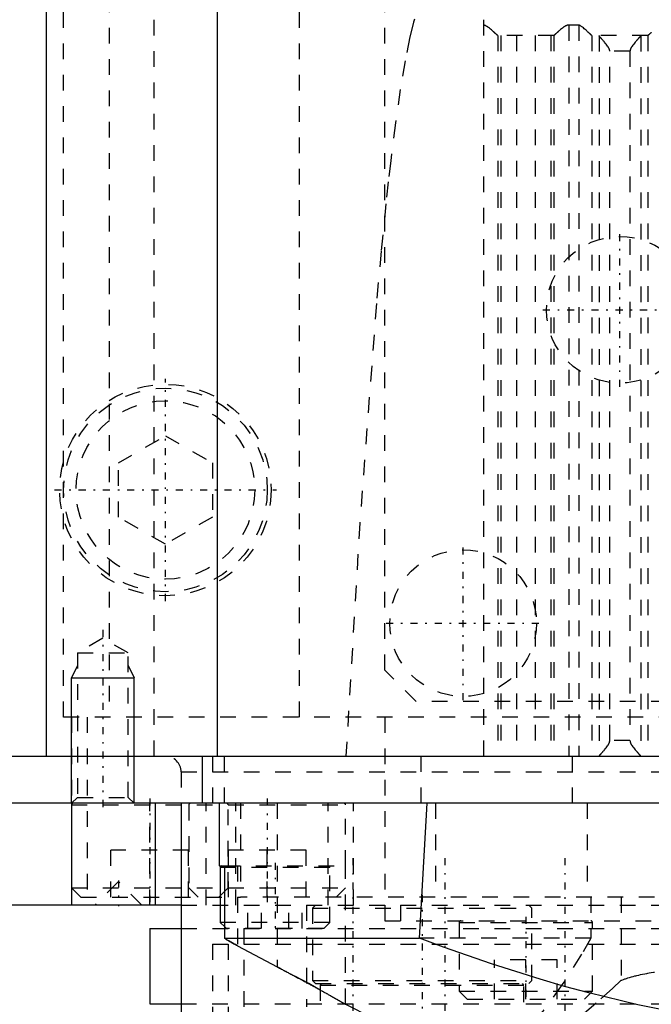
# Model space of a CAD drawing. Extents: x -100 to 100, y -99 to 429.
# Tile 6 of 14: x -53 to -13, y 21 to 84. Entities that reach past the tile are written whole.
import ezdxf

# ---------------------------------------------------------------- set-up
doc = ezdxf.new("R2010")
doc.units = 0
doc.linetypes.add('CENTER', pattern=[1.5, 0.45, -0.5, 0.05, -0.5])
doc.linetypes.add('DASHED', pattern=[2, 1, -1])
for name, color, linetype in [('AM_0', 7, 'CONTINUOUS'), ('AM_10', 7, 'CONTINUOUS'), ('AM_3', 7, 'DASHED'), ('AM_7', 7, 'CENTER')]:
    doc.layers.add(name, color=color, linetype=linetype)

msp = doc.modelspace()

# ---------------------------------------------------------------- linework, layer by layer
at = {"layer": 'AM_0', "color": 7, "linetype": 'CONTINUOUS'}
for p, q in [((-51.584, 36.5), (-51.584, 207.93)), ((-40.682, 36.5), (-40.682, 177.659)), ((-57.145, 36.5), (-0.158, 36.5)), ((-41.645, 36.5), (-41.645, 33.5)), ((55, 33.5), (-55, 33.5)), ((-50, 33.5), (-50, 27)), ((-44.639, 27), (-44.639, 33.5)), ((-43, 33.5), (-43, 16.5)), ((-40.559, 33.5), (-40.559, 29.5)), ((-27.783, 24.893), (-27.295, 33.5)), ((-40.559, 29.5), (-40.238, 29.5)), ((-40.5, 29.4), (-40.5, 25.9)), ((-40.239, 29.4), (-40.5, 29.4)), ((-40.238, 29.5), (-40.238, 24.893)), ((-43, 27), (-95, 27)), ((-40.5, 25.9), (-40.238, 25.638)), ((-40.239, 25.9), (-40.5, 25.9)), ((-45, 25.5), (-45, 20.7)), ((-45, 25.5), (-43.003, 25.5)), ((-40.238, 24.893), (-27.783, 24.893)), ((-39.389, 24.403), (-36.871, 23.067)), ((-34.118, 21.584), (-34.856, 21.989)), ((-45, 20.7), (-43.008, 20.7)), ((-32.5, 20.671), (-32.568, 20.71))]:
    msp.add_line(p, q, dxfattribs=at)
for points in [[(-39.389, 24.403, 0), (-39.417, 24.418, 0), (-39.473, 24.449, 0), (-39.529, 24.479, 0), (-39.557, 24.494, 0), (-39.585, 24.51, 0), (-39.639, 24.54, 0), (-39.693, 24.57, 0), (-39.747, 24.6, 0), (-39.799, 24.629, 0), (-39.849, 24.658, 0), (-39.874, 24.672, 0), (-39.899, 24.686, 0), (-39.946, 24.714, 0), (-39.993, 24.741, 0), (-40.037, 24.768, 0), (-40.079, 24.793, 0), (-40.119, 24.817, 0), (-40.138, 24.829, 0), (-40.156, 24.84, 0), (-40.191, 24.863, 0), (-40.223, 24.883, 0), (-40.238, 24.893, 0)], [(-40.238, 24.893, 0), (-40.223, 24.883, 0), (-40.191, 24.863, 0), (-40.156, 24.841, 0), (-40.138, 24.829, 0), (-40.119, 24.817, 0), (-40.079, 24.793, 0), (-40.037, 24.768, 0), (-39.993, 24.741, 0), (-39.947, 24.714, 0), (-39.899, 24.687, 0), (-39.874, 24.672, 0), (-39.849, 24.658, 0), (-39.799, 24.629, 0), (-39.747, 24.6, 0), (-39.694, 24.57, 0), (-39.64, 24.54, 0), (-39.585, 24.51, 0), (-39.557, 24.494, 0), (-39.529, 24.479, 0), (-39.473, 24.449, 0), (-39.417, 24.418, 0), (-39.389, 24.403, 0)], [(27.783, 24.893, 0), (26.259, 24.325, 0), (23.188, 23.251, 0), (20.091, 22.269, 0), (18.537, 21.817, 0), (16.979, 21.393, 0), (13.859, 20.639, 0), (10.742, 20.019, 0), (7.637, 19.546, 0), (4.555, 19.228, 0), (1.507, 19.07, 0), (0, 19.05, 0), (-1.507, 19.07, 0), (-4.555, 19.228, 0), (-7.637, 19.546, 0), (-10.742, 20.019, 0), (-13.859, 20.639, 0), (-16.979, 21.393, 0), (-18.537, 21.817, 0), (-20.091, 22.269, 0), (-23.188, 23.251, 0), (-26.259, 24.325, 0), (-27.783, 24.893, 0)], [(-36.871, 23.067, 0), (-36.84, 23.051, 0), (-36.779, 23.019, 0), (-36.718, 22.987, 0), (-36.688, 22.971, 0), (-36.657, 22.955, 0), (-36.597, 22.922, 0), (-36.536, 22.89, 0), (-36.475, 22.858, 0), (-36.415, 22.826, 0), (-36.354, 22.794, 0), (-36.324, 22.778, 0), (-36.294, 22.762, 0), (-36.233, 22.73, 0), (-36.173, 22.698, 0), (-36.113, 22.666, 0), (-36.053, 22.635, 0), (-35.994, 22.603, 0), (-35.964, 22.587, 0), (-35.934, 22.571, 0), (-35.875, 22.539, 0), (-35.816, 22.508, 0), (-35.786, 22.492, 0), (-35.757, 22.476, 0), (-35.698, 22.445, 0), (-35.639, 22.413, 0), (-35.61, 22.397, 0), (-35.581, 22.382, 0), (-35.522, 22.35, 0), (-35.465, 22.319, 0), (-35.407, 22.288, 0), (-35.349, 22.257, 0), (-35.292, 22.226, 0), (-35.264, 22.211, 0), (-35.235, 22.195, 0), (-35.179, 22.165, 0), (-35.122, 22.134, 0), (-35.066, 22.104, 0), (-35.011, 22.074, 0), (-34.955, 22.043, 0), (-34.928, 22.028, 0), (-34.9, 22.013, 0), (-34.845, 21.984, 0), (-34.791, 21.954, 0), (-34.737, 21.924, 0), (-34.683, 21.895, 0), (-34.63, 21.866, 0), (-34.604, 21.851, 0), (-34.577, 21.837, 0), (-34.525, 21.808, 0), (-34.473, 21.779, 0), (-34.421, 21.751, 0), (-34.37, 21.723, 0), (-34.319, 21.695, 0), (-34.294, 21.681, 0), (-34.269, 21.667, 0), (-34.219, 21.639, 0), (-34.169, 21.612, 0), (-34.12, 21.585, 0), (-34.072, 21.558, 0), (-34.024, 21.532, 0), (-34, 21.518, 0), (-33.977, 21.505, 0), (-33.93, 21.479, 0), (-33.884, 21.454, 0), (-33.861, 21.441, 0), (-33.838, 21.428, 0), (-33.793, 21.403, 0), (-33.748, 21.378, 0), (-33.726, 21.366, 0), (-33.704, 21.353, 0), (-33.661, 21.329, 0), (-33.618, 21.305, 0), (-33.576, 21.282, 0), (-33.534, 21.258, 0), (-33.493, 21.235, 0), (-33.473, 21.224, 0), (-33.453, 21.213, 0), (-33.413, 21.19, 0), (-33.374, 21.168, 0), (-33.336, 21.147, 0), (-33.298, 21.126, 0), (-33.262, 21.105, 0), (-33.243, 21.095, 0), (-33.225, 21.084, 0), (-33.19, 21.064, 0), (-33.155, 21.045, 0), (-33.122, 21.026, 0), (-33.089, 21.007, 0), (-33.056, 20.989, 0), (-33.04, 20.98, 0), (-33.025, 20.971, 0), (-32.994, 20.954, 0), (-32.965, 20.937, 0), (-32.936, 20.92, 0), (-32.907, 20.904, 0), (-32.88, 20.889, 0), (-32.867, 20.881, 0), (-32.854, 20.874, 0), (-32.828, 20.859, 0), (-32.804, 20.845, 0), (-32.78, 20.832, 0), (-32.757, 20.818, 0), (-32.735, 20.806, 0), (-32.725, 20.8, 0), (-32.714, 20.794, 0), (-32.694, 20.782, 0), (-32.675, 20.771, 0), (-32.666, 20.766, 0), (-32.657, 20.761, 0), (-32.64, 20.751, 0), (-32.623, 20.742, 0), (-32.615, 20.737, 0), (-32.608, 20.733, 0), (-32.594, 20.725, 0), (-32.58, 20.717, 0), (-32.568, 20.71, 0), (-32.557, 20.704, 0), (-32.546, 20.698, 0), (-32.542, 20.695, 0), (-32.537, 20.692, 0), (-32.529, 20.688, 0), (-32.522, 20.684, 0), (-32.516, 20.68, 0), (-32.51, 20.677, 0), (-32.506, 20.675, 0), (-32.505, 20.674, 0), (-32.503, 20.673, 0), (-32.501, 20.672, 0), (-32.5, 20.671, 0), (-32.5, 20.671, 0)]]:
    msp.add_polyline3d(points, dxfattribs=at)
for centre, radius, start, end in [((-40.4, 29.4), 0.1, 90, 180), ((105.055, 293.032), 305.126, 243.20409, 245.44524)]:
    msp.add_arc(centre, radius, start, end, dxfattribs=at)
at = {"layer": 'AM_10', "color": 7, "linetype": 'CONTINUOUS'}
for p, q in [((-49.621, 42.3), (-50, 41.5)), ((-46.379, 42.3), (-46, 41.5)), ((-50, 33.5), (-50, 41.5)), ((-50, 41.5), (-46, 41.5)), ((-46, 33.5), (-46, 41.5))]:
    msp.add_line(p, q, dxfattribs=at)
at = {"layer": 'AM_3', "color": 6, "linetype": 'DASHED'}
for p, q in [((-47.585, 151), (-47.585, 39)), ((-50.5, 39), (-50.5, 142)), ((-35.442, 39), (-35.442, 109)), ((-30, 42), (-30, 106)), ((-44.725, 36.5), (-44.725, 91.5)), ((-23.7, 83.517), (-23.7, 36.5)), ((-17.608, 83.174), (-18.26, 83.174)), ((-18.26, 83.174), (-18.26, 36.5)), ((-17.608, 83.174), (-17.608, 36.5)), ((-22.794, 82.503), (-22.794, 36.5)), ((-19.213, 82.5), (-22.787, 82.5)), ((-22.596, 82.5), (-22.596, 36.5)), ((-21.6, 82.5), (-21.6, 36.5)), ((-20.4, 82.5), (-20.4, 36.5)), ((-19.404, 82.5), (-19.404, 36.5)), ((-19.206, 82.503), (-19.206, 36.5)), ((-16.79, 82.503), (-16.79, 36.5)), ((-13.21, 82.5), (-16.783, 82.5)), ((-16.326, 82.49), (-16.326, 36.51)), ((-13.667, 82.49), (-13.667, 36.51)), ((-13.203, 82.503), (-13.203, 36.5)), ((-14.351, 81.5), (-15.642, 81.5)), ((-15.642, 37.5), (-15.642, 81.5)), ((-14.351, 81.5), (-14.351, 37.5)), ((-47, 55.232), (-44, 56.964)), ((-44, 56.964), (-41, 55.232)), ((-47, 51.768), (-47, 55.232)), ((-41, 55.232), (-41, 51.768)), ((-44, 50.036), (-47, 51.768)), ((-41, 51.768), (-44, 50.036)), ((-48, 44.036), (-49.621, 43.1)), ((-46.379, 43.1), (-48, 44.036)), ((-49.621, 43.1), (-49.621, 33.879)), ((-49.621, 43.1), (-46.379, 43.1)), ((-46.379, 33.879), (-46.379, 43.1)), ((-28, 40), (-30, 42)), ((28, 40), (-28, 40)), ((50.5, 39), (-50.5, 39)), ((-50, 39), (-50, 33.5)), ((-49, 39), (-49, 27)), ((-30, 39), (-30, 26)), ((-14.351, 37.5), (-15.642, 37.5)), ((-41, 36.5), (-41, 33.5)), ((-40.225, 33.5), (-40.225, 36.5)), ((-27.679, 33.5), (-27.679, 36.5)), ((-18.02, 33.5), (-18.02, 36.5)), ((-43, 35.5), (-43, 33.5)), ((-43, 35.5), (43, 35.5)), ((-49.621, 33.879), (-50, 33.5)), ((-50, 33.4), (-32.5, 33.4)), ((-49.621, 33.879), (-46.379, 33.879)), ((-46, 33.5), (-46.379, 33.879)), ((-45, 27), (-45, 33.5)), ((-42.5, 33.4), (-42.5, 28.1)), ((-41.389, 27), (-41.389, 33.5)), ((-40, 28.1), (-40, 33.4)), ((-39.5, 27), (-39.5, 33.5)), ((-39.215, 33.5), (-39.215, 27.5)), ((-36.861, 33.5), (-36.861, 27)), ((-33.611, 27), (-33.611, 33.5)), ((-32.5, 29.5), (-32.5, 33.4)), ((-32, 27), (-32, 33.5)), ((-26.753, 33.5), (-26.753, 27.5)), ((-17.084, 33.5), (-17.084, 27.5)), ((-42.525, 30.5), (-47.475, 30.5)), ((-47.475, 27.5), (-47.475, 30.5)), ((-42.525, 27.5), (-42.525, 30.5)), ((-35.025, 30.5), (-39.975, 30.5)), ((-39.975, 27.5), (-39.975, 30.5)), ((-37.5, 27.5), (-37.5, 30.5)), ((-35.025, 27.5), (-35.025, 30.5)), ((-33.5, 29.4), (-40.239, 29.4)), ((-40.238, 29.5), (-32.5, 29.5)), ((-39.389, 29.5), (-39.389, 24.403)), ((-36.871, 29.5), (-36.871, 23.067)), ((-33.5, 25.9), (-33.5, 29.4)), ((-32.5, 20.671), (-32.5, 29.5)), ((-47, 28.5), (-48.5, 27)), ((-45.5, 27), (-47, 28.5)), ((-50, 28.1), (-49.4, 27.5)), ((-50, 28.1), (-32.5, 28.1)), ((-42.5, 28.1), (-41.9, 27.5)), ((-40.6, 27.5), (-40, 28.1)), ((-33.1, 27.5), (-32.5, 28.1)), ((-49.4, 27.5), (-39.215, 27.5)), ((39.215, 27.5), (-39.215, 27.5)), ((-38.732, 25.5), (-38.732, 27.5)), ((-37.866, 25.5), (-37.866, 27.5)), ((-36.134, 25.5), (-36.134, 27.5)), ((-35.268, 25.5), (-35.268, 27.5)), ((-16.842, 27.5), (-16.842, 24.893)), ((-14.906, 27.5), (-14.906, 22.204)), ((-43, 27), (43, 27)), ((-35, 27), (-35, 20.5)), ((-34.417, 27), (-34.617, 26.8)), ((-34.617, 26.8), (-34.617, 22.2)), ((-34.617, 26.8), (-20.617, 26.8)), ((-29, 27), (-29, 26)), ((-20.617, 26.8), (-20.817, 27)), ((-20.617, 22.2), (-20.617, 26.8)), ((-33.5, 25.9), (-40.239, 25.9)), ((-33.9, 25.5), (-33.5, 25.9)), ((-30, 26), (30, 26)), ((-25.25, 25.9), (-25.25, 21.5)), ((-25.25, 25.9), (-16.75, 25.9)), ((-16.75, 21.5), (-16.75, 25.9)), ((-43.003, 25.5), (-3.1, 25.5)), ((-40.238, 25.638), (-40.1, 25.5)), ((-33.9, 25.5), (-40.1, 25.5)), ((-39, 25.5), (-39, 20.5)), ((-16.842, 24.893), (-27.783, 24.893)), ((-41, 24.5), (-41, 16.5)), ((-41, 24.5), (41, 24.5)), ((-40, 24.5), (-40, 16.5)), ((-19, 23.5), (-23, 23.5)), ((-23, 21), (-23, 23.5)), ((-21, 21), (-21, 23.5)), ((-19, 21), (-19, 23.5)), ((-34.856, 21.989), (-36.871, 23.067)), ((-34.617, 22.2), (-34.417, 22)), ((-34.617, 22.2), (-20.617, 22.2)), ((-34.417, 22), (-20.817, 22)), ((-34.017, 22), (-34.117, 21.9)), ((-21.117, 21.9), (-21.217, 22)), ((-20.817, 22), (-20.617, 22.2)), ((-32.568, 20.71), (-34.118, 21.584)), ((-34.117, 21.9), (-34.117, 14.8)), ((-34.117, 21.9), (-21.117, 21.9)), ((-25.25, 21.5), (-24.75, 21)), ((-25.25, 21.5), (-16.75, 21.5)), ((-21.117, 14.8), (-21.117, 21.9)), ((-17.25, 21), (-16.75, 21.5)), ((-24.75, 21), (-17.25, 21)), ((-43.008, 20.7), (43.008, 20.7))]:
    msp.add_line(p, q, dxfattribs=at)
for points in [[(-28.108, 83.543, 0), (-28.16, 83.357, 0), (-28.211, 83.162, 0), (-28.391, 82.414, 0), (-28.7, 80.892, 0), (-29.008, 79.066, 0), (-29.315, 76.937, 0), (-29.621, 74.505, 0), (-29.774, 73.176, 0), (-29.927, 71.772, 0), (-30.232, 68.738, 0), (-30.536, 65.404, 0), (-31.591, 51.389, 0), (-32.483, 36.5, 0)], [(-22.794, 82.503, 0), (-22.794, 82.504, 0), (-22.796, 82.505, 0), (-22.797, 82.506, 0), (-22.798, 82.507, 0), (-22.799, 82.508, 0), (-22.801, 82.51, 0), (-22.804, 82.512, 0), (-22.806, 82.515, 0), (-22.809, 82.517, 0), (-22.812, 82.52, 0), (-22.813, 82.521, 0), (-22.815, 82.523, 0), (-22.818, 82.526, 0), (-22.822, 82.529, 0), (-22.826, 82.533, 0), (-22.83, 82.536, 0), (-22.834, 82.54, 0), (-22.836, 82.542, 0), (-22.838, 82.544, 0), (-22.843, 82.548, 0), (-22.847, 82.553, 0), (-22.85, 82.555, 0), (-22.852, 82.557, 0), (-22.857, 82.562, 0), (-22.862, 82.567, 0), (-22.865, 82.569, 0), (-22.868, 82.572, 0), (-22.873, 82.577, 0), (-22.879, 82.582, 0), (-22.885, 82.588, 0), (-22.891, 82.593, 0), (-22.897, 82.599, 0), (-22.9, 82.602, 0), (-22.904, 82.605, 0), (-22.91, 82.611, 0), (-22.917, 82.617, 0), (-22.924, 82.623, 0), (-22.931, 82.63, 0), (-22.938, 82.636, 0), (-22.941, 82.64, 0), (-22.945, 82.643, 0), (-22.952, 82.65, 0), (-22.96, 82.656, 0), (-22.967, 82.663, 0), (-22.975, 82.67, 0), (-22.982, 82.677, 0), (-22.986, 82.681, 0), (-22.99, 82.684, 0), (-22.998, 82.692, 0), (-23.006, 82.699, 0), (-23.014, 82.706, 0), (-23.022, 82.714, 0), (-23.031, 82.721, 0), (-23.035, 82.725, 0), (-23.039, 82.728, 0), (-23.047, 82.736, 0), (-23.055, 82.744, 0), (-23.085, 82.77, 0), (-23.112, 82.794, 0), (-23.139, 82.818, 0), (-23.196, 82.867, 0), (-23.256, 82.917, 0), (-23.319, 82.968, 0), (-23.383, 83.017, 0), (-23.421, 83.044, 0), (-23.432, 83.052, 0), (-23.443, 83.059, 0), (-23.449, 83.063, 0), (-23.454, 83.067, 0), (-23.465, 83.074, 0), (-23.477, 83.081, 0), (-23.482, 83.085, 0), (-23.488, 83.088, 0), (-23.499, 83.095, 0), (-23.511, 83.101, 0), (-23.516, 83.105, 0), (-23.522, 83.108, 0), (-23.534, 83.114, 0), (-23.545, 83.12, 0), (-23.557, 83.126, 0), (-23.569, 83.132, 0), (-23.581, 83.137, 0), (-23.587, 83.14, 0), (-23.593, 83.142, 0), (-23.605, 83.147, 0), (-23.617, 83.151, 0), (-23.629, 83.155, 0), (-23.642, 83.159, 0), (-23.654, 83.163, 0), (-23.661, 83.164, 0), (-23.667, 83.166, 0), (-23.68, 83.168, 0), (-23.693, 83.17, 0), (-23.7, 83.171, 0)], [(-18.26, 83.174, 0), (-18.267, 83.174, 0), (-18.281, 83.173, 0), (-18.295, 83.172, 0), (-18.302, 83.171, 0), (-18.309, 83.17, 0), (-18.323, 83.168, 0), (-18.336, 83.165, 0), (-18.349, 83.162, 0), (-18.362, 83.158, 0), (-18.375, 83.154, 0), (-18.381, 83.152, 0), (-18.387, 83.15, 0), (-18.4, 83.145, 0), (-18.412, 83.14, 0), (-18.425, 83.135, 0), (-18.437, 83.129, 0), (-18.449, 83.123, 0), (-18.455, 83.12, 0), (-18.461, 83.117, 0), (-18.473, 83.111, 0), (-18.484, 83.104, 0), (-18.49, 83.101, 0), (-18.496, 83.098, 0), (-18.508, 83.091, 0), (-18.519, 83.084, 0), (-18.525, 83.08, 0), (-18.531, 83.076, 0), (-18.542, 83.069, 0), (-18.554, 83.061, 0), (-18.565, 83.054, 0), (-18.576, 83.046, 0), (-18.588, 83.038, 0), (-18.593, 83.034, 0), (-18.599, 83.03, 0), (-18.61, 83.022, 0), (-18.621, 83.014, 0), (-18.66, 82.985, 0), (-18.725, 82.933, 0), (-18.787, 82.881, 0), (-18.847, 82.83, 0), (-18.875, 82.805, 0), (-18.903, 82.781, 0), (-18.934, 82.753, 0), (-18.942, 82.745, 0), (-18.951, 82.738, 0), (-18.955, 82.734, 0), (-18.96, 82.73, 0), (-18.968, 82.722, 0), (-18.976, 82.715, 0), (-18.985, 82.707, 0), (-18.993, 82.7, 0), (-19.001, 82.692, 0), (-19.005, 82.688, 0), (-19.009, 82.685, 0), (-19.018, 82.677, 0), (-19.025, 82.67, 0), (-19.033, 82.663, 0), (-19.041, 82.656, 0), (-19.049, 82.649, 0), (-19.052, 82.645, 0), (-19.056, 82.642, 0), (-19.063, 82.635, 0), (-19.071, 82.629, 0), (-19.078, 82.622, 0), (-19.085, 82.616, 0), (-19.092, 82.609, 0), (-19.095, 82.606, 0), (-19.098, 82.603, 0), (-19.105, 82.597, 0), (-19.111, 82.591, 0), (-19.117, 82.586, 0), (-19.123, 82.58, 0), (-19.129, 82.575, 0), (-19.132, 82.572, 0), (-19.135, 82.569, 0), (-19.14, 82.564, 0), (-19.145, 82.559, 0), (-19.148, 82.557, 0), (-19.151, 82.555, 0), (-19.155, 82.55, 0), (-19.16, 82.546, 0), (-19.162, 82.544, 0), (-19.165, 82.542, 0), (-19.169, 82.538, 0), (-19.173, 82.534, 0), (-19.177, 82.53, 0), (-19.181, 82.527, 0), (-19.184, 82.523, 0), (-19.186, 82.522, 0), (-19.187, 82.52, 0), (-19.19, 82.518, 0), (-19.193, 82.515, 0), (-19.196, 82.513, 0), (-19.198, 82.51, 0), (-19.201, 82.508, 0), (-19.202, 82.507, 0), (-19.202, 82.507, 0), (-19.204, 82.505, 0), (-19.206, 82.504, 0), (-19.206, 82.503, 0)], [(-16.79, 82.503, 0), (-16.79, 82.504, 0), (-16.792, 82.505, 0), (-16.793, 82.506, 0), (-16.794, 82.507, 0), (-16.795, 82.508, 0), (-16.797, 82.51, 0), (-16.799, 82.512, 0), (-16.801, 82.514, 0), (-16.804, 82.516, 0), (-16.807, 82.519, 0), (-16.808, 82.52, 0), (-16.809, 82.522, 0), (-16.813, 82.524, 0), (-16.816, 82.527, 0), (-16.819, 82.531, 0), (-16.823, 82.534, 0), (-16.827, 82.537, 0), (-16.828, 82.539, 0), (-16.83, 82.541, 0), (-16.835, 82.545, 0), (-16.839, 82.549, 0), (-16.841, 82.551, 0), (-16.843, 82.553, 0), (-16.848, 82.558, 0), (-16.853, 82.562, 0), (-16.855, 82.564, 0), (-16.858, 82.567, 0), (-16.863, 82.571, 0), (-16.868, 82.576, 0), (-16.873, 82.581, 0), (-16.879, 82.586, 0), (-16.884, 82.592, 0), (-16.887, 82.594, 0), (-16.89, 82.597, 0), (-16.896, 82.603, 0), (-16.902, 82.608, 0), (-16.908, 82.614, 0), (-16.915, 82.62, 0), (-16.921, 82.626, 0), (-16.924, 82.629, 0), (-16.928, 82.632, 0), (-16.934, 82.639, 0), (-16.941, 82.645, 0), (-16.948, 82.651, 0), (-16.955, 82.658, 0), (-16.962, 82.664, 0), (-16.966, 82.668, 0), (-16.969, 82.671, 0), (-16.976, 82.678, 0), (-16.984, 82.685, 0), (-16.991, 82.691, 0), (-16.999, 82.698, 0), (-17.006, 82.705, 0), (-17.01, 82.709, 0), (-17.014, 82.712, 0), (-17.022, 82.72, 0), (-17.029, 82.727, 0), (-17.057, 82.752, 0), (-17.081, 82.774, 0), (-17.106, 82.796, 0), (-17.158, 82.843, 0), (-17.212, 82.891, 0), (-17.269, 82.94, 0), (-17.327, 82.988, 0), (-17.387, 83.036, 0), (-17.418, 83.059, 0), (-17.448, 83.081, 0), (-17.484, 83.106, 0), (-17.495, 83.112, 0), (-17.505, 83.119, 0), (-17.511, 83.122, 0), (-17.516, 83.126, 0), (-17.526, 83.132, 0), (-17.537, 83.138, 0), (-17.548, 83.144, 0), (-17.558, 83.15, 0), (-17.569, 83.156, 0), (-17.575, 83.158, 0), (-17.58, 83.161, 0), (-17.591, 83.166, 0), (-17.602, 83.171, 0), (-17.608, 83.174, 0)], [(-22.787, 82.5, 0), (-22.788, 82.5, 0), (-22.79, 82.501, 0), (-22.792, 82.502, 0), (-22.794, 82.503, 0)], [(-19.206, 82.503, 0), (-19.208, 82.502, 0), (-19.21, 82.501, 0), (-19.212, 82.5, 0), (-19.213, 82.5, 0)], [(-16.783, 82.5, 0), (-16.784, 82.5, 0), (-16.786, 82.501, 0), (-16.789, 82.502, 0), (-16.79, 82.503, 0)], [(-16.326, 82.49, 0), (-16.328, 82.493, 0), (-16.332, 82.498, 0), (-16.336, 82.5, 0), (-16.338, 82.5, 0)], [(-15.642, 81.5, 0), (-15.642, 81.508, 0), (-15.643, 81.522, 0), (-15.644, 81.537, 0), (-15.645, 81.544, 0), (-15.646, 81.551, 0), (-15.649, 81.565, 0), (-15.651, 81.578, 0), (-15.655, 81.592, 0), (-15.658, 81.605, 0), (-15.663, 81.617, 0), (-15.665, 81.624, 0), (-15.667, 81.63, 0), (-15.672, 81.643, 0), (-15.677, 81.655, 0), (-15.682, 81.667, 0), (-15.688, 81.679, 0), (-15.694, 81.691, 0), (-15.697, 81.697, 0), (-15.7, 81.703, 0), (-15.706, 81.715, 0), (-15.712, 81.726, 0), (-15.716, 81.732, 0), (-15.719, 81.738, 0), (-15.726, 81.75, 0), (-15.733, 81.761, 0), (-15.736, 81.767, 0), (-15.74, 81.772, 0), (-15.747, 81.784, 0), (-15.754, 81.795, 0), (-15.781, 81.834, 0), (-15.829, 81.9, 0), (-15.879, 81.965, 0), (-15.931, 82.028, 0), (-15.983, 82.09, 0), (-16.008, 82.119, 0), (-16.033, 82.149, 0), (-16.062, 82.182, 0), (-16.07, 82.191, 0), (-16.078, 82.201, 0), (-16.082, 82.205, 0), (-16.086, 82.21, 0), (-16.094, 82.219, 0), (-16.102, 82.228, 0), (-16.11, 82.237, 0), (-16.117, 82.246, 0), (-16.125, 82.254, 0), (-16.129, 82.259, 0), (-16.133, 82.263, 0), (-16.14, 82.271, 0), (-16.147, 82.28, 0), (-16.155, 82.288, 0), (-16.162, 82.296, 0), (-16.169, 82.304, 0), (-16.172, 82.308, 0), (-16.176, 82.312, 0), (-16.183, 82.32, 0), (-16.189, 82.328, 0), (-16.196, 82.335, 0), (-16.203, 82.343, 0), (-16.209, 82.35, 0), (-16.212, 82.354, 0), (-16.216, 82.357, 0), (-16.222, 82.365, 0), (-16.228, 82.372, 0), (-16.234, 82.379, 0), (-16.24, 82.386, 0), (-16.246, 82.392, 0), (-16.249, 82.396, 0), (-16.251, 82.399, 0), (-16.257, 82.405, 0), (-16.262, 82.411, 0), (-16.265, 82.414, 0), (-16.268, 82.417, 0), (-16.273, 82.423, 0), (-16.277, 82.429, 0), (-16.28, 82.432, 0), (-16.282, 82.435, 0), (-16.287, 82.44, 0), (-16.291, 82.445, 0), (-16.295, 82.45, 0), (-16.299, 82.455, 0), (-16.302, 82.459, 0), (-16.304, 82.461, 0), (-16.306, 82.463, 0), (-16.309, 82.467, 0), (-16.312, 82.471, 0), (-16.315, 82.475, 0), (-16.318, 82.478, 0), (-16.32, 82.481, 0), (-16.321, 82.483, 0), (-16.322, 82.484, 0), (-16.324, 82.487, 0), (-16.325, 82.489, 0), (-16.326, 82.49, 0)], [(-13.667, 82.49, 0), (-13.668, 82.489, 0), (-13.669, 82.487, 0), (-13.671, 82.484, 0), (-13.672, 82.483, 0), (-13.673, 82.481, 0), (-13.675, 82.478, 0), (-13.678, 82.475, 0), (-13.681, 82.471, 0), (-13.684, 82.467, 0), (-13.687, 82.463, 0), (-13.689, 82.461, 0), (-13.691, 82.459, 0), (-13.694, 82.455, 0), (-13.698, 82.45, 0), (-13.702, 82.445, 0), (-13.706, 82.44, 0), (-13.711, 82.435, 0), (-13.713, 82.432, 0), (-13.716, 82.429, 0), (-13.72, 82.423, 0), (-13.725, 82.417, 0), (-13.728, 82.414, 0), (-13.731, 82.411, 0), (-13.736, 82.405, 0), (-13.742, 82.399, 0), (-13.744, 82.396, 0), (-13.747, 82.392, 0), (-13.753, 82.386, 0), (-13.759, 82.379, 0), (-13.765, 82.372, 0), (-13.771, 82.365, 0), (-13.777, 82.357, 0), (-13.781, 82.354, 0), (-13.784, 82.35, 0), (-13.79, 82.343, 0), (-13.797, 82.335, 0), (-13.804, 82.328, 0), (-13.81, 82.32, 0), (-13.817, 82.312, 0), (-13.821, 82.308, 0), (-13.824, 82.304, 0), (-13.831, 82.296, 0), (-13.838, 82.288, 0), (-13.846, 82.28, 0), (-13.853, 82.271, 0), (-13.86, 82.263, 0), (-13.864, 82.259, 0), (-13.868, 82.254, 0), (-13.876, 82.246, 0), (-13.883, 82.237, 0), (-13.891, 82.228, 0), (-13.899, 82.219, 0), (-13.907, 82.21, 0), (-13.911, 82.205, 0), (-13.915, 82.201, 0), (-13.923, 82.191, 0), (-13.931, 82.182, 0), (-13.96, 82.149, 0), (-13.985, 82.119, 0), (-14.01, 82.09, 0), (-14.062, 82.028, 0), (-14.114, 81.965, 0), (-14.164, 81.9, 0), (-14.212, 81.834, 0), (-14.239, 81.795, 0), (-14.246, 81.784, 0), (-14.253, 81.772, 0), (-14.257, 81.767, 0), (-14.26, 81.761, 0), (-14.267, 81.75, 0), (-14.274, 81.738, 0), (-14.277, 81.732, 0), (-14.281, 81.726, 0), (-14.287, 81.715, 0), (-14.293, 81.703, 0), (-14.296, 81.697, 0), (-14.299, 81.691, 0), (-14.305, 81.679, 0), (-14.311, 81.667, 0), (-14.316, 81.655, 0), (-14.321, 81.643, 0), (-14.326, 81.63, 0), (-14.328, 81.624, 0), (-14.33, 81.617, 0), (-14.335, 81.605, 0), (-14.338, 81.592, 0), (-14.342, 81.578, 0), (-14.344, 81.565, 0), (-14.347, 81.551, 0), (-14.348, 81.544, 0), (-14.349, 81.537, 0), (-14.35, 81.522, 0), (-14.351, 81.508, 0), (-14.351, 81.5, 0)], [(-13.655, 82.5, 0), (-13.657, 82.5, 0), (-13.661, 82.498, 0), (-13.665, 82.493, 0), (-13.667, 82.49, 0)], [(-13.203, 82.503, 0), (-13.204, 82.502, 0), (-13.207, 82.501, 0), (-13.209, 82.5, 0), (-13.21, 82.5, 0)], [(-12.989, 82.703, 0), (-12.998, 82.695, 0), (-13.007, 82.687, 0), (-13.016, 82.678, 0), (-13.02, 82.674, 0), (-13.025, 82.67, 0), (-13.034, 82.662, 0), (-13.042, 82.654, 0), (-13.05, 82.646, 0), (-13.059, 82.639, 0), (-13.067, 82.631, 0), (-13.071, 82.627, 0), (-13.075, 82.624, 0), (-13.082, 82.616, 0), (-13.09, 82.609, 0), (-13.097, 82.603, 0), (-13.104, 82.596, 0), (-13.111, 82.589, 0), (-13.115, 82.586, 0), (-13.118, 82.583, 0), (-13.125, 82.577, 0), (-13.131, 82.571, 0), (-13.134, 82.568, 0), (-13.137, 82.565, 0), (-13.143, 82.56, 0), (-13.149, 82.554, 0), (-13.151, 82.552, 0), (-13.154, 82.549, 0), (-13.159, 82.544, 0), (-13.164, 82.54, 0), (-13.169, 82.535, 0), (-13.173, 82.531, 0), (-13.177, 82.527, 0), (-13.179, 82.526, 0), (-13.181, 82.524, 0), (-13.185, 82.52, 0), (-13.188, 82.517, 0), (-13.191, 82.514, 0), (-13.194, 82.512, 0), (-13.197, 82.509, 0), (-13.198, 82.508, 0), (-13.199, 82.507, 0), (-13.201, 82.505, 0), (-13.203, 82.504, 0), (-13.203, 82.503, 0)], [(-16.326, 36.51, 0), (-16.325, 36.511, 0), (-16.324, 36.513, 0), (-16.322, 36.516, 0), (-16.321, 36.517, 0), (-16.32, 36.519, 0), (-16.318, 36.522, 0), (-16.315, 36.525, 0), (-16.312, 36.529, 0), (-16.309, 36.533, 0), (-16.306, 36.537, 0), (-16.304, 36.539, 0), (-16.302, 36.541, 0), (-16.299, 36.545, 0), (-16.295, 36.55, 0), (-16.291, 36.555, 0), (-16.287, 36.56, 0), (-16.282, 36.565, 0), (-16.28, 36.568, 0), (-16.277, 36.571, 0), (-16.273, 36.577, 0), (-16.268, 36.583, 0), (-16.265, 36.586, 0), (-16.262, 36.589, 0), (-16.257, 36.595, 0), (-16.251, 36.601, 0), (-16.249, 36.604, 0), (-16.246, 36.608, 0), (-16.24, 36.614, 0), (-16.234, 36.621, 0), (-16.228, 36.628, 0), (-16.222, 36.635, 0), (-16.216, 36.643, 0), (-16.212, 36.646, 0), (-16.209, 36.65, 0), (-16.203, 36.657, 0), (-16.196, 36.665, 0), (-16.189, 36.672, 0), (-16.183, 36.68, 0), (-16.176, 36.688, 0), (-16.172, 36.692, 0), (-16.169, 36.696, 0), (-16.162, 36.704, 0), (-16.155, 36.712, 0), (-16.147, 36.72, 0), (-16.14, 36.729, 0), (-16.133, 36.737, 0), (-16.129, 36.741, 0), (-16.125, 36.746, 0), (-16.117, 36.754, 0), (-16.11, 36.763, 0), (-16.102, 36.772, 0), (-16.094, 36.781, 0), (-16.086, 36.79, 0), (-16.082, 36.795, 0), (-16.078, 36.799, 0), (-16.07, 36.809, 0), (-16.062, 36.818, 0), (-16.033, 36.851, 0), (-16.008, 36.881, 0), (-15.983, 36.91, 0), (-15.931, 36.972, 0), (-15.879, 37.035, 0), (-15.829, 37.1, 0), (-15.781, 37.166, 0), (-15.754, 37.205, 0), (-15.747, 37.216, 0), (-15.74, 37.228, 0), (-15.736, 37.233, 0), (-15.733, 37.239, 0), (-15.726, 37.25, 0), (-15.719, 37.262, 0), (-15.716, 37.268, 0), (-15.712, 37.274, 0), (-15.706, 37.285, 0), (-15.7, 37.297, 0), (-15.697, 37.303, 0), (-15.694, 37.309, 0), (-15.688, 37.321, 0), (-15.682, 37.333, 0), (-15.677, 37.345, 0), (-15.672, 37.357, 0), (-15.667, 37.37, 0), (-15.665, 37.376, 0), (-15.663, 37.383, 0), (-15.658, 37.395, 0), (-15.655, 37.408, 0), (-15.651, 37.422, 0), (-15.649, 37.435, 0), (-15.646, 37.449, 0), (-15.645, 37.456, 0), (-15.644, 37.463, 0), (-15.643, 37.478, 0), (-15.642, 37.492, 0), (-15.642, 37.5, 0)], [(-14.351, 37.5, 0), (-14.351, 37.492, 0), (-14.35, 37.478, 0), (-14.349, 37.463, 0), (-14.348, 37.456, 0), (-14.347, 37.449, 0), (-14.344, 37.435, 0), (-14.342, 37.422, 0), (-14.338, 37.408, 0), (-14.335, 37.395, 0), (-14.33, 37.383, 0), (-14.328, 37.376, 0), (-14.326, 37.37, 0), (-14.321, 37.357, 0), (-14.316, 37.345, 0), (-14.311, 37.333, 0), (-14.305, 37.321, 0), (-14.299, 37.309, 0), (-14.296, 37.303, 0), (-14.293, 37.297, 0), (-14.287, 37.285, 0), (-14.281, 37.274, 0), (-14.277, 37.268, 0), (-14.274, 37.262, 0), (-14.267, 37.25, 0), (-14.26, 37.239, 0), (-14.257, 37.233, 0), (-14.253, 37.228, 0), (-14.246, 37.216, 0), (-14.239, 37.205, 0), (-14.212, 37.166, 0), (-14.164, 37.1, 0), (-14.114, 37.035, 0), (-14.062, 36.972, 0), (-14.01, 36.91, 0), (-13.985, 36.881, 0), (-13.96, 36.851, 0), (-13.931, 36.818, 0), (-13.923, 36.809, 0), (-13.915, 36.799, 0), (-13.911, 36.795, 0), (-13.907, 36.79, 0), (-13.899, 36.781, 0), (-13.891, 36.772, 0), (-13.883, 36.763, 0), (-13.876, 36.754, 0), (-13.868, 36.746, 0), (-13.864, 36.741, 0), (-13.86, 36.737, 0), (-13.853, 36.729, 0), (-13.846, 36.72, 0), (-13.838, 36.712, 0), (-13.831, 36.704, 0), (-13.824, 36.696, 0), (-13.821, 36.692, 0), (-13.817, 36.688, 0), (-13.81, 36.68, 0), (-13.804, 36.672, 0), (-13.797, 36.665, 0), (-13.79, 36.657, 0), (-13.784, 36.65, 0), (-13.781, 36.646, 0), (-13.777, 36.643, 0), (-13.771, 36.635, 0), (-13.765, 36.628, 0), (-13.759, 36.621, 0), (-13.753, 36.614, 0), (-13.747, 36.608, 0), (-13.744, 36.604, 0), (-13.742, 36.601, 0), (-13.736, 36.595, 0), (-13.731, 36.589, 0), (-13.728, 36.586, 0), (-13.725, 36.583, 0), (-13.72, 36.577, 0), (-13.716, 36.571, 0), (-13.713, 36.568, 0), (-13.711, 36.565, 0), (-13.706, 36.56, 0), (-13.702, 36.555, 0), (-13.698, 36.55, 0), (-13.694, 36.545, 0), (-13.691, 36.541, 0), (-13.689, 36.539, 0), (-13.687, 36.537, 0), (-13.684, 36.533, 0), (-13.681, 36.529, 0), (-13.678, 36.525, 0), (-13.675, 36.522, 0), (-13.673, 36.519, 0), (-13.672, 36.517, 0), (-13.671, 36.516, 0), (-13.669, 36.513, 0), (-13.668, 36.511, 0), (-13.667, 36.51, 0)], [(-16.338, 36.5, 0), (-16.336, 36.5, 0), (-16.332, 36.502, 0), (-16.328, 36.507, 0), (-16.326, 36.51, 0)], [(-13.667, 36.51, 0), (-13.665, 36.507, 0), (-13.661, 36.502, 0), (-13.657, 36.5, 0), (-13.655, 36.5, 0)], [(-16.842, 24.893, 0), (-17.444, 23.861, 0), (-18.669, 21.933, 0), (-19.911, 20.238, 0), (-20.535, 19.5, 0)], [(-14.906, 22.204, 0), (-14.862, 22.221, 0), (-14.771, 22.255, 0), (-14.677, 22.289, 0), (-14.629, 22.305, 0), (-14.579, 22.322, 0), (-14.478, 22.354, 0), (-14.373, 22.386, 0), (-14.264, 22.417, 0), (-14.153, 22.448, 0), (-14.037, 22.478, 0), (-13.978, 22.493, 0), (-13.918, 22.508, 0), (-13.796, 22.537, 0), (-13.67, 22.565, 0), (-13.542, 22.593, 0), (-13.41, 22.62, 0), (-13.274, 22.647, 0), (-13.206, 22.66, 0), (-13.136, 22.672, 0), (-12.995, 22.697, 0), (-12.851, 22.722, 0), (-12.777, 22.733, 0)], [(-14.906, 22.204, 0), (-15.464, 21.688, 0), (-16.51, 20.746, 0), (-17.478, 19.914, 0), (-17.937, 19.536, 0)]]:
    msp.add_polyline3d(points, dxfattribs=at)
for centre, radius in [((-15, 65), 4.681), ((-44, 53.5), 6.75), ((-44, 53.5), 6.5), ((-44, 53.5), 5.7), ((-25, 45), 4.681)]:
    msp.add_circle(centre, radius, dxfattribs=at)
for centre, radius, start, end in [((-44, 35.5), 1, 0, 90), ((-49.9, 33.4), 0.1, 90, 179.99973), ((-42.4, 33.4), 0.1, 90, 180), ((-40.1, 33.4), 0.1, 0, 90), ((-32.6, 33.4), 0.1, 0, 90), ((-33.6, 29.4), 0.1, 0, 90), ((-25.15, 25.9), 0.1, 90, 180), ((-16.85, 25.9), 0.1, 0, 90)]:
    msp.add_arc(centre, radius, start, end, dxfattribs=at)
at = {"layer": 'AM_7', "color": 4, "linetype": 'CENTER'}
for p, q in [((-15, 60.085), (-15, 69.915)), ((-19.915, 65), (-10.085, 65)), ((-44, 46.413), (-44, 60.587)), ((-51.087, 53.5), (-36.913, 53.5)), ((-25, 40.085), (-25, 49.915)), ((-29.915, 45), (-20.085, 45)), ((-48, 44.563), (-48, 32.973)), ((-45, 33.8), (-45, 27.2)), ((-37.5, 33.8), (-37.5, 27.2)), ((-37, 29.7), (-37, 25.3)), ((-32.043, 30), (-32.043, -17.04)), ((-26.163, 30), (-26.163, -17.04)), ((-18.5, 30), (-18.5, -17.04)), ((-47, 28.575), (-47, 26.925)), ((-27.617, 27.65), (-27.617, 13.35)), ((-21, 26.25), (-21, 20.75))]:
    msp.add_line(p, q, dxfattribs=at)

doc.saveas('drawing.dxf')
